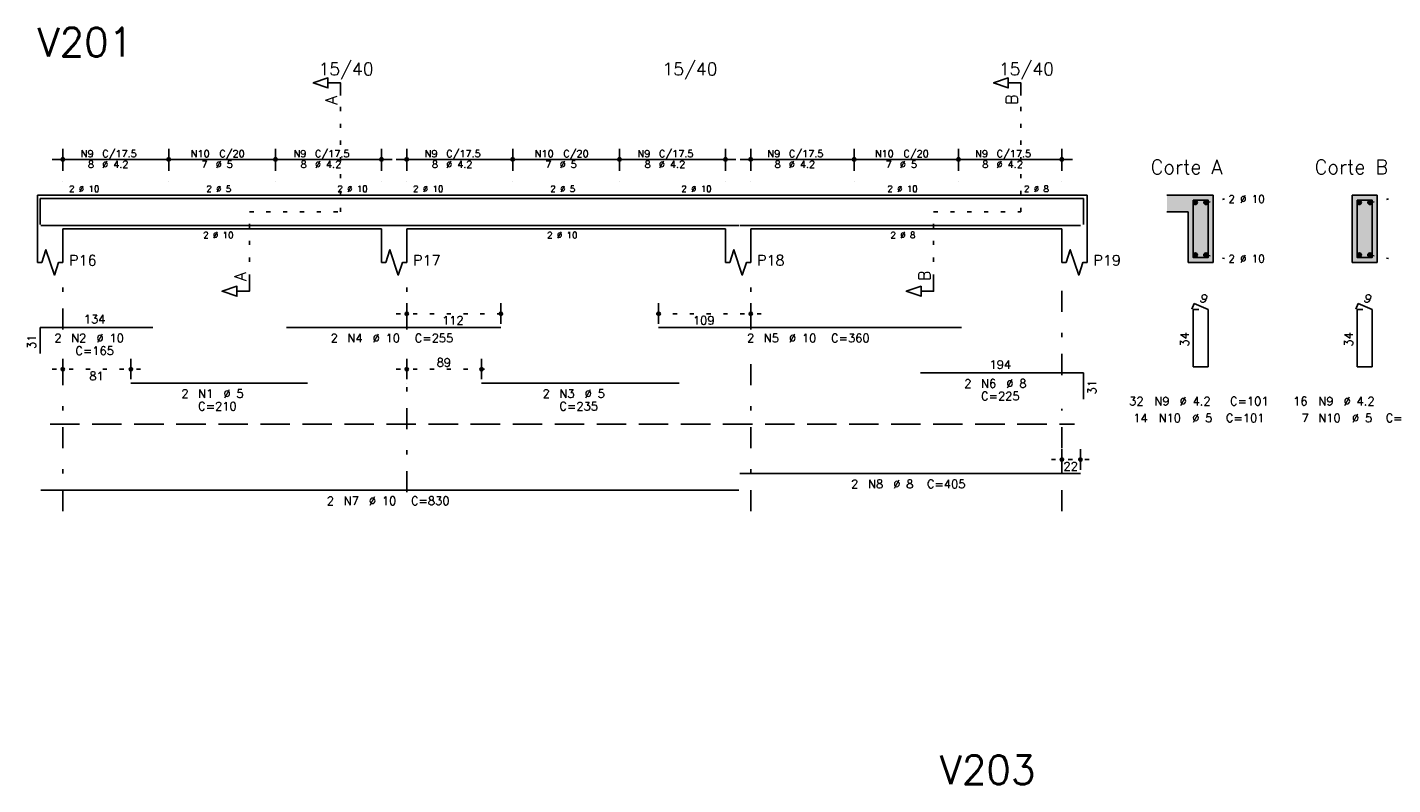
# Model space of a CAD drawing. Extents: x 0 to 119, y 0 to 84.
# Tile 8 of 16: x 39 to 71, y 46 to 64. Entities that reach past the tile are written whole.
import ezdxf

# ---------------------------------------------------------------- set-up
doc = ezdxf.new("R2010")
doc.units = 0
doc.header["$MEASUREMENT"] = 0
for name, pattern in [('ESTILO_TQS_0001', [1, 0.7, -0.3]), ('ESTILO_TQS_0002', [0.4, 0.1, -0.3]), ('ESTILO_TQS_0003', [1.5, 0.5, -0.4, 0.1, -0.5])]:
    doc.linetypes.add(name, pattern=pattern)
for name, color, linetype in [('1', 1, 'CONTINUOUS'), ('2', 2, 'CONTINUOUS'), ('4', 4, 'CONTINUOUS'), ('6', 6, 'CONTINUOUS'), ('7', 7, 'CONTINUOUS'), ('9', 9, 'CONTINUOUS')]:
    doc.layers.add(name, color=color, linetype=linetype)
doc.styles.get("Standard").update_dxf_attribs({"font": 'ROMANS.SHX'})

msp = doc.modelspace()

# ---------------------------------------------------------------- linework, layer by layer
at = {"layer": '1', "linetype": 'ESTILO_TQS_0002'}
for p, q in [((46.265, 59.35), (46.265, 62.12)), ((62.445, 59.35), (62.445, 62.12)), ((66.845, 59.575), (67.29, 59.66)), ((70.745, 59.575), (71.19, 59.66)), ((44.1, 57.765), (44.1, 59.35)), ((44.1, 59.35), (46.265, 59.35)), ((60.37, 57.765), (60.37, 59.35)), ((60.37, 59.35), (62.445, 59.35)), ((66.845, 58.325), (67.29, 58.24)), ((70.745, 58.325), (71.19, 58.24)), ((47.59, 56.93), (50.32944, 56.93)), ((56.27, 56.93), (53.58106, 56.93)), ((39.41, 55.61), (41.53, 55.61)), ((47.59, 55.61), (49.8706, 55.61)), ((63.17, 53.46), (64.11, 53.46))]:
    msp.add_line(p, q, dxfattribs=at)
at = {"layer": '1', "linetype": 'ESTILO_TQS_0001'}
msp.add_line((39.36, 54.305), (63.72, 54.305), dxfattribs=at)
at = {"layer": '1', "linetype": 'Continuous'}
for centre in [(66.595, 59.575), (66.845, 59.575), (70.495, 59.575), (70.745, 59.575), (66.595, 58.325), (66.845, 58.325), (70.495, 58.325), (70.745, 58.325)]:
    msp.add_circle(centre, 0.05, dxfattribs=at)
at = {"layer": '2', "linetype": 'Continuous'}
for p, q in [((39.66, 60.33), (39.66, 60.85)), ((42.18, 60.33), (42.18, 60.85)), ((42.18, 60.33), (42.18, 60.85)), ((44.72, 60.33), (44.72, 60.85)), ((44.72, 60.33), (44.72, 60.85)), ((47.24, 60.33), (47.24, 60.85)), ((47.84, 60.33), (47.84, 60.85)), ((50.36, 60.33), (50.36, 60.85)), ((50.36, 60.33), (50.36, 60.85)), ((52.9, 60.33), (52.9, 60.85)), ((52.9, 60.33), (52.9, 60.85)), ((55.42, 60.33), (55.42, 60.85)), ((56.02, 60.33), (56.02, 60.85)), ((58.48, 60.33), (58.48, 60.85)), ((58.48, 60.33), (58.48, 60.85)), ((60.96, 60.33), (60.96, 60.85)), ((60.96, 60.33), (60.96, 60.85)), ((63.42, 60.33), (63.42, 60.85)), ((39.41, 60.6), (42.43, 60.6)), ((41.93, 60.6), (44.97, 60.6)), ((44.47, 60.6), (47.49, 60.6)), ((47.59, 60.6), (50.61, 60.6)), ((50.11, 60.6), (53.15, 60.6)), ((52.65, 60.6), (55.67, 60.6)), ((55.77, 60.6), (58.73, 60.6)), ((58.23, 60.6), (61.21, 60.6)), ((60.71, 60.6), (63.67, 60.6)), ((39.66, 60.08), (39.66, 60.08)), ((42.18, 60.08), (42.18, 60.08)), ((42.18, 60.08), (42.18, 60.08)), ((44.72, 60.08), (44.72, 60.08)), ((44.72, 60.08), (44.72, 60.08)), ((47.24, 60.08), (47.24, 60.08)), ((47.84, 60.08), (47.84, 60.08)), ((50.36, 60.08), (50.36, 60.08)), ((50.36, 60.08), (50.36, 60.08)), ((52.9, 60.08), (52.9, 60.08)), ((52.9, 60.08), (52.9, 60.08)), ((55.42, 60.08), (55.42, 60.08)), ((56.02, 60.08), (56.02, 60.08)), ((58.48, 60.08), (58.48, 60.08)), ((58.48, 60.08), (58.48, 60.08)), ((60.96, 60.08), (60.96, 60.08)), ((60.96, 60.08), (60.96, 60.08)), ((63.42, 60.08), (63.42, 60.08)), ((39.06, 59.75), (39.06, 58.95)), ((39.06, 59.75), (39.66, 59.75)), ((39.66, 59.75), (47.24, 59.75)), ((47.24, 59.75), (47.84, 59.75)), ((47.84, 59.75), (55.42, 59.75)), ((55.42, 59.75), (56.02, 59.75)), ((56.02, 59.75), (63.42, 59.75)), ((63.42, 59.75), (64.02, 59.75)), ((64.02, 59.75), (64.02, 58.95)), ((67.02, 59.75), (65.92, 59.75)), ((67.02, 58.15), (67.02, 59.75)), ((70.92, 59.75), (70.32, 59.75)), ((70.32, 59.75), (70.32, 58.15)), ((70.92, 58.15), (70.92, 59.75)), ((65.92, 59.35), (66.42, 59.35)), ((66.42, 59.35), (66.42, 58.15)), ((39.06, 58.95), (39.06, 58.15)), ((39.66, 58.95), (47.24, 58.95)), ((39.66, 58.95), (39.66, 58.15)), ((47.24, 58.95), (47.24, 58.15)), ((47.84, 58.95), (55.42, 58.95)), ((47.84, 58.95), (47.84, 58.15)), ((55.42, 58.95), (55.42, 58.15)), ((56.02, 58.95), (63.42, 58.95)), ((56.02, 58.95), (56.02, 58.15)), ((63.42, 58.95), (63.42, 58.15)), ((64.02, 58.95), (64.02, 58.15)), ((66.42, 58.15), (67.02, 58.15)), ((70.32, 58.15), (70.92, 58.15)), ((47.84, 56.69), (47.84, 57.18)), ((50.07944, 56.69), (50.07944, 57.18)), ((53.83106, 56.69), (53.83106, 57.18)), ((56.02, 56.69), (56.02, 57.18)), ((47.84, 56.59), (47.84, 56.59)), ((50.07944, 56.59), (50.07944, 56.59)), ((53.83106, 56.59), (53.83106, 56.59)), ((56.02, 56.59), (56.02, 56.59)), ((39.66, 55.37), (39.66, 55.86)), ((41.28, 55.37), (41.28, 55.86)), ((47.84, 55.37), (47.84, 55.86)), ((49.6206, 55.37), (49.6206, 55.86)), ((39.66, 55.27), (39.66, 55.27)), ((41.28, 55.27), (41.28, 55.27)), ((47.84, 55.27), (47.84, 55.27)), ((49.6206, 55.27), (49.6206, 55.27)), ((63.42, 53.22), (63.42, 53.71)), ((63.86, 53.22), (63.86, 53.71)), ((63.42, 53.12), (63.42, 53.12)), ((63.86, 53.12), (63.86, 53.12))]:
    msp.add_line(p, q, dxfattribs=at)
at = {"layer": '2', "linetype": 'ESTILO_TQS_0003'}
for p, q in [((39.66, 56.552), (39.66, 57.65)), ((47.84, 56.552), (47.84, 57.65)), ((56.02, 56.552), (56.02, 57.65)), ((63.42, 55.472), (63.42, 57.65)), ((39.66, 52.23), (39.66, 55.748)), ((47.84, 52.682), (47.84, 55.748)), ((56.02, 52.23), (56.02, 55.748)), ((63.42, 52.23), (63.42, 54.668))]:
    msp.add_line(p, q, dxfattribs=at)
at = {"layer": '2', "linetype": 'Continuous'}
for points in [[(46.265, 62.12), (46.265, 62.42), (45.965, 62.42), (45.965, 62.3), (45.615, 62.42), (45.965, 62.54), (45.965, 62.42)], [(62.445, 62.12), (62.445, 62.42), (62.145, 62.42), (62.145, 62.3), (61.795, 62.42), (62.145, 62.54), (62.145, 62.42)], [(39.06, 58.15), (39.16, 58.15), (39.26, 58.45), (39.46, 57.85), (39.56, 58.15), (39.66, 58.15)], [(47.24, 58.15), (47.34, 58.15), (47.44, 58.45), (47.64, 57.85), (47.74, 58.15), (47.84, 58.15)], [(55.42, 58.15), (55.52, 58.15), (55.62, 58.45), (55.82, 57.85), (55.92, 58.15), (56.02, 58.15)], [(63.42, 58.15), (63.52, 58.15), (63.62, 58.45), (63.82, 57.85), (63.92, 58.15), (64.02, 58.15)], [(44.1, 57.765), (44.1, 57.465), (43.8, 57.465), (43.8, 57.345), (43.45, 57.465), (43.8, 57.585), (43.8, 57.465)], [(60.37, 57.765), (60.37, 57.465), (60.07, 57.465), (60.07, 57.345), (59.72, 57.465), (60.07, 57.585), (60.07, 57.465)]]:
    msp.add_lwpolyline(points, dxfattribs=at)
for centre, radius in [((39.66, 60.6), 0.041625), ((39.66, 60.6), 0.02075), ((42.18, 60.6), 0.041625), ((42.18, 60.6), 0.041625), ((42.18, 60.6), 0.02075), ((42.18, 60.6), 0.02075), ((44.72, 60.6), 0.041625), ((44.72, 60.6), 0.041625), ((44.72, 60.6), 0.02075), ((44.72, 60.6), 0.02075), ((47.24, 60.6), 0.041625), ((47.24, 60.6), 0.02075), ((47.84, 60.6), 0.041625), ((47.84, 60.6), 0.02075), ((50.36, 60.6), 0.041625), ((50.36, 60.6), 0.041625), ((50.36, 60.6), 0.02075), ((50.36, 60.6), 0.02075), ((52.9, 60.6), 0.041625), ((52.9, 60.6), 0.041625), ((52.9, 60.6), 0.02075), ((52.9, 60.6), 0.02075), ((55.42, 60.6), 0.041625), ((55.42, 60.6), 0.02075), ((56.02, 60.6), 0.041625), ((56.02, 60.6), 0.02075), ((58.48, 60.6), 0.041625), ((58.48, 60.6), 0.041625), ((58.48, 60.6), 0.02075), ((58.48, 60.6), 0.02075), ((60.96, 60.6), 0.041625), ((60.96, 60.6), 0.041625), ((60.96, 60.6), 0.02075), ((60.96, 60.6), 0.02075), ((63.42, 60.6), 0.041625), ((63.42, 60.6), 0.02075), ((47.84, 56.93), 0.04), ((47.84, 56.93), 0.02), ((50.07944, 56.93), 0.04), ((50.07944, 56.93), 0.02), ((53.83106, 56.93), 0.04), ((53.83106, 56.93), 0.02), ((56.02, 56.93), 0.04), ((56.02, 56.93), 0.02), ((39.66, 55.61), 0.04), ((39.66, 55.61), 0.02), ((41.28, 55.61), 0.04), ((41.28, 55.61), 0.02), ((47.84, 55.61), 0.04), ((47.84, 55.61), 0.02), ((49.6206, 55.61), 0.04), ((49.6206, 55.61), 0.02), ((63.42, 53.46), 0.04), ((63.42, 53.46), 0.02), ((63.86, 53.46), 0.04), ((63.86, 53.46), 0.02)]:
    msp.add_circle(centre, radius, dxfattribs=at)
at = {"layer": '4', "linetype": 'Continuous'}
for p, q in [((39.12, 59.05), (39.12, 59.67)), ((39.12, 59.67), (41.8, 59.67)), ((41.28, 59.67), (45.48, 59.67)), ((44.97944, 59.67), (50.07944, 59.67)), ((49.6206, 59.67), (54.3206, 59.67)), ((53.83106, 59.67), (61.03106, 59.67)), ((60.058, 59.67), (63.938, 59.67)), ((63.938, 59.67), (63.938, 59.05)), ((39.14, 59.03), (55.74, 59.03)), ((55.76, 59.03), (63.86, 59.03))]:
    msp.add_line(p, q, dxfattribs=at)
for points in [[(66.54, 59.63), (66.54, 58.27), (66.9, 58.27), (66.9, 59.63), (66.54, 59.63)], [(70.44, 59.63), (70.44, 58.27), (70.8, 58.27), (70.8, 59.63), (70.44, 59.63)]]:
    msp.add_lwpolyline(points, dxfattribs=at)
at = {"layer": '6', "linetype": 'Continuous'}
for p, q in [((66.568338, 57.17), (66.513893, 57.04102)), ((66.9, 57.03), (66.568338, 57.17)), ((70.468338, 57.17), (70.413893, 57.04102)), ((70.8, 57.03), (70.468338, 57.17)), ((66.68, 57.03), (66.54, 57.03)), ((66.54, 57.03), (66.54, 55.67)), ((66.9, 55.67), (66.9, 57.03)), ((70.58, 57.03), (70.44, 57.03)), ((70.44, 57.03), (70.44, 55.67)), ((70.8, 55.67), (70.8, 57.03)), ((39.12, 55.98), (39.12, 56.6)), ((39.12, 56.6), (41.8, 56.6)), ((44.97944, 56.6), (50.07944, 56.6)), ((53.83106, 56.6), (61.03106, 56.6)), ((66.54, 55.67), (66.9, 55.67)), ((70.44, 55.67), (70.8, 55.67)), ((41.28, 55.28), (45.48, 55.28)), ((49.6206, 55.28), (54.3206, 55.28)), ((60.058, 55.52), (63.938, 55.52)), ((63.938, 55.52), (63.938, 54.9)), ((55.76, 53.13), (63.86, 53.13)), ((39.14, 52.73), (55.74, 52.73))]:
    msp.add_line(p, q, dxfattribs=at)
at = {"layer": '9', "linetype": 'Continuous'}
for points in [[(66.42, 59.35), (67.02, 59.75), (65.92, 59.75)], [(66.42, 59.35), (65.92, 59.75), (65.92, 59.35)], [(66.42, 59.35), (67.02, 58.15), (67.02, 59.75)], [(70.92, 58.15), (70.92, 59.75), (70.32, 59.75)], [(70.92, 58.15), (70.32, 59.75), (70.32, 58.15)], [(66.645, 59.575), (66.57, 59.618301), (66.548015, 59.592101)], [(66.645, 59.575), (66.548015, 59.592101), (66.548015, 59.557899)], [(66.645, 59.575), (66.548015, 59.557899), (66.57, 59.531699)], [(66.645, 59.575), (66.603682, 59.62424), (66.57, 59.618301)], [(66.645, 59.575), (66.57, 59.531699), (66.603682, 59.52576)], [(66.645, 59.575), (66.633302, 59.607139), (66.603682, 59.62424)], [(66.645, 59.575), (66.603682, 59.52576), (66.633302, 59.542861)], [(66.645, 59.575), (66.633302, 59.542861), (66.645, 59.575)], [(66.895, 59.575), (66.82, 59.618301), (66.798015, 59.592101)], [(66.895, 59.575), (66.798015, 59.592101), (66.798015, 59.557899)], [(66.895, 59.575), (66.798015, 59.557899), (66.82, 59.531699)], [(66.895, 59.575), (66.853682, 59.62424), (66.82, 59.618301)], [(66.895, 59.575), (66.82, 59.531699), (66.853682, 59.52576)], [(66.895, 59.575), (66.883302, 59.607139), (66.853682, 59.62424)], [(66.895, 59.575), (66.853682, 59.52576), (66.883302, 59.542861)], [(66.895, 59.575), (66.883302, 59.542861), (66.895, 59.575)], [(70.545, 59.575), (70.47, 59.618301), (70.448015, 59.592101)], [(70.545, 59.575), (70.448015, 59.592101), (70.448015, 59.557899)], [(70.545, 59.575), (70.448015, 59.557899), (70.47, 59.531699)], [(70.545, 59.575), (70.503682, 59.62424), (70.47, 59.618301)], [(70.545, 59.575), (70.47, 59.531699), (70.503682, 59.52576)], [(70.545, 59.575), (70.533302, 59.607139), (70.503682, 59.62424)], [(70.545, 59.575), (70.503682, 59.52576), (70.533302, 59.542861)], [(70.545, 59.575), (70.533302, 59.542861), (70.545, 59.575)], [(70.795, 59.575), (70.72, 59.618301), (70.698015, 59.592101)], [(70.795, 59.575), (70.698015, 59.592101), (70.698015, 59.557899)], [(70.795, 59.575), (70.698015, 59.557899), (70.72, 59.531699)], [(70.795, 59.575), (70.753682, 59.62424), (70.72, 59.618301)], [(70.795, 59.575), (70.72, 59.531699), (70.753682, 59.52576)], [(70.795, 59.575), (70.783302, 59.607139), (70.753682, 59.62424)], [(70.795, 59.575), (70.753682, 59.52576), (70.783302, 59.542861)], [(70.795, 59.575), (70.783302, 59.542861), (70.795, 59.575)], [(66.42, 59.35), (66.42, 58.15), (67.02, 58.15)], [(66.645, 58.325), (66.57, 58.368301), (66.548015, 58.342101)], [(66.645, 58.325), (66.548015, 58.342101), (66.548015, 58.307899)], [(66.645, 58.325), (66.548015, 58.307899), (66.57, 58.281699)], [(66.645, 58.325), (66.603682, 58.37424), (66.57, 58.368301)], [(66.645, 58.325), (66.57, 58.281699), (66.603682, 58.27576)], [(66.645, 58.325), (66.633302, 58.357139), (66.603682, 58.37424)], [(66.645, 58.325), (66.603682, 58.27576), (66.633302, 58.292861)], [(66.645, 58.325), (66.633302, 58.292861), (66.645, 58.325)], [(66.895, 58.325), (66.82, 58.368301), (66.798015, 58.342101)], [(66.895, 58.325), (66.798015, 58.342101), (66.798015, 58.307899)], [(66.895, 58.325), (66.798015, 58.307899), (66.82, 58.281699)], [(66.895, 58.325), (66.853682, 58.37424), (66.82, 58.368301)], [(66.895, 58.325), (66.82, 58.281699), (66.853682, 58.27576)], [(66.895, 58.325), (66.883302, 58.357139), (66.853682, 58.37424)], [(66.895, 58.325), (66.853682, 58.27576), (66.883302, 58.292861)], [(66.895, 58.325), (66.883302, 58.292861), (66.895, 58.325)], [(70.92, 58.15), (70.32, 58.15), (70.92, 58.15)], [(70.545, 58.325), (70.47, 58.368301), (70.448015, 58.342101)], [(70.545, 58.325), (70.448015, 58.342101), (70.448015, 58.307899)], [(70.545, 58.325), (70.448015, 58.307899), (70.47, 58.281699)], [(70.545, 58.325), (70.503682, 58.37424), (70.47, 58.368301)], [(70.545, 58.325), (70.47, 58.281699), (70.503682, 58.27576)], [(70.545, 58.325), (70.533302, 58.357139), (70.503682, 58.37424)], [(70.545, 58.325), (70.503682, 58.27576), (70.533302, 58.292861)], [(70.545, 58.325), (70.533302, 58.292861), (70.545, 58.325)], [(70.795, 58.325), (70.72, 58.368301), (70.698015, 58.342101)], [(70.795, 58.325), (70.698015, 58.342101), (70.698015, 58.307899)], [(70.795, 58.325), (70.698015, 58.307899), (70.72, 58.281699)], [(70.795, 58.325), (70.753682, 58.37424), (70.72, 58.368301)], [(70.795, 58.325), (70.72, 58.281699), (70.753682, 58.27576)], [(70.795, 58.325), (70.783302, 58.357139), (70.753682, 58.37424)], [(70.795, 58.325), (70.753682, 58.27576), (70.783302, 58.292861)], [(70.795, 58.325), (70.783302, 58.292861), (70.795, 58.325)]]:
    msp.add_solid(points, dxfattribs=at)

# ---------------------------------------------------------------- texts
at = {"layer": '2', "linetype": 'Continuous'}
for s, height, p in [('15/40', 0.3, (45.74, 62.6)), ('15/40', 0.3, (53.92, 62.6)), ('15/40', 0.3, (61.92, 62.6)), ('N9', 0.17, (40.087, 60.651)), ('C/17.5', 0.17, (40.597, 60.651)), ('N10', 0.17, (42.702, 60.651)), ('C/20', 0.17, (43.382, 60.651)), ('N9', 0.17, (45.147, 60.651)), ('C/17.5', 0.17, (45.657, 60.651)), ('N9', 0.17, (48.267, 60.651)), ('C/17.5', 0.17, (48.777, 60.651)), ('N10', 0.17, (50.882, 60.651)), ('C/20', 0.17, (51.562, 60.651)), ('N9', 0.17, (53.327, 60.651)), ('C/17.5', 0.17, (53.837, 60.651)), ('N9', 0.17, (56.417, 60.651)), ('C/17.5', 0.17, (56.927, 60.651)), ('N10', 0.17, (58.972, 60.651)), ('C/20', 0.17, (59.652, 60.651)), ('N9', 0.17, (61.357, 60.651)), ('C/17.5', 0.17, (61.867, 60.651)), ('8', 0.17, (40.257, 60.396)), ('%%c 4.2', 0.17, (40.597, 60.396)), ('7', 0.17, (42.957, 60.396)), ('%%c 5', 0.17, (43.297, 60.396)), ('8', 0.17, (45.317, 60.396)), ('%%c 4.2', 0.17, (45.657, 60.396)), ('8', 0.17, (48.437, 60.396)), ('%%c 4.2', 0.17, (48.777, 60.396)), ('7', 0.17, (51.137, 60.396)), ('%%c 5', 0.17, (51.477, 60.396)), ('8', 0.17, (53.497, 60.396)), ('%%c 4.2', 0.17, (53.837, 60.396)), ('8', 0.17, (56.587, 60.396)), ('%%c 4.2', 0.17, (56.927, 60.396)), ('7', 0.17, (59.227, 60.396)), ('%%c 5', 0.17, (59.567, 60.396)), ('8', 0.17, (61.527, 60.396)), ('%%c 4.2', 0.17, (61.867, 60.396)), ('Corte A', 0.34, (65.53, 60.25)), ('Corte B', 0.34, (69.43, 60.25)), ('2 %%c 10', 0.15, (39.81, 59.825)), ('2 %%c 5', 0.15, (43.075, 59.825)), ('2 %%c 10', 0.15, (46.19, 59.825)), ('2 %%c 10', 0.15, (47.99, 59.825)), ('2 %%c 5', 0.15, (51.255, 59.825)), ('2 %%c 10', 0.15, (54.37, 59.825)), ('2 %%c 10', 0.15, (59.27, 59.825)), ('2 %%c 8', 0.15, (62.52, 59.825)), ('2 %%c 10', 0.18, (67.38, 59.57)), ('2 %%c 10', 0.15, (43, 58.725)), ('2 %%c 10', 0.15, (51.18, 58.725)), ('2 %%c 8', 0.15, (59.345, 58.725)), ('P16', 0.25, (39.81, 58.075)), ('P17', 0.25, (47.99, 58.075)), ('P18', 0.25, (56.17, 58.075)), ('P19', 0.25, (64.17, 58.075)), ('2 %%c 10', 0.18, (67.38, 58.15)), ('134', 0.2, (40.16, 56.7)), ('112', 0.2, (48.67972, 56.67)), ('109', 0.2, (54.64553, 56.67)), ('2', 0.2, (39.46, 56.25)), ('N2', 0.2, (39.86, 56.25)), ('%%c 10', 0.2, (40.46, 56.25)), ('2', 0.2, (46.02944, 56.25)), ('N4', 0.2, (46.42944, 56.25)), ('%%c 10', 0.2, (47.02944, 56.25)), ('C=255', 0.2, (48.02944, 56.25)), ('2', 0.2, (55.93106, 56.25)), ('N5', 0.2, (56.33106, 56.25)), ('%%c 10', 0.2, (56.93106, 56.25)), ('C=360', 0.2, (57.93106, 56.25)), ('C=165', 0.2, (39.96, 55.95)), ('89', 0.2, (48.5503, 55.67)), ('81', 0.2, (40.29, 55.35)), ('194', 0.2, (61.698, 55.62)), ('2', 0.2, (61.098, 55.17)), ('N6', 0.2, (61.498, 55.17)), ('%%c 8', 0.2, (62.098, 55.17)), ('2', 0.2, (42.48, 54.93)), ('N1', 0.2, (42.88, 54.93)), ('%%c 5', 0.2, (43.48, 54.93)), ('2', 0.2, (51.0706, 54.93)), ('N3', 0.2, (51.4706, 54.93)), ('%%c 5', 0.2, (52.0706, 54.93)), ('C=225', 0.2, (61.498, 54.87)), ('32', 0.2, (65.02, 54.75)), ('N9', 0.2, (65.62, 54.75)), ('%%c 4.2', 0.2, (66.22, 54.75)), ('C=101', 0.2, (67.42, 54.75)), ('16', 0.2, (68.92, 54.75)), ('N9', 0.2, (69.52, 54.75)), ('%%c 4.2', 0.2, (70.12, 54.75)), ('C=210', 0.2, (42.88, 54.63)), ('C=235', 0.2, (51.4706, 54.63)), ('N10', 0.2, (65.72, 54.35)), ('%%c 5', 0.2, (66.52, 54.35)), ('C=101', 0.2, (67.32, 54.35)), ('N10', 0.2, (69.52, 54.35)), ('%%c 5', 0.2, (70.32, 54.35)), ('C=101', 0.2, (71.12, 54.35)), ('14', 0.2, (65.12, 54.35)), ('7', 0.2, (69.12, 54.35)), ('22', 0.2, (63.46, 53.2)), ('2', 0.2, (58.41, 52.78)), ('N8', 0.2, (58.81, 52.78)), ('%%c 8', 0.2, (59.41, 52.78)), ('C=405', 0.2, (60.21, 52.78)), ('2', 0.2, (45.94, 52.38)), ('N7', 0.2, (46.34, 52.38)), ('%%c 10', 0.2, (46.94, 52.38)), ('C=830', 0.2, (47.94, 52.38))]:
    msp.add_text(s, height=height, dxfattribs=at).set_placement(p)
for s, height, rotation, p in [('A', 0.272, 90, (46.1834, 61.9024)), ('B', 0.272, 90, (62.3634, 61.9024)), ('A', 0.272, 90, (44.0184, 57.7106)), ('B', 0.272, 90, (60.2884, 57.7106)), ('9', 0.2, 337.11462, (66.680929, 57.231017)), ('9', 0.2, 337.11462, (70.580929, 57.231017)), ('31', 0.2, 90, (39.02, 56.09)), ('34', 0.2, 90, (66.44, 56.15)), ('34', 0.2, 90, (70.34, 56.15)), ('31', 0.2, 90, (64.238, 55.01))]:
    msp.add_text(s, height=height, rotation=rotation, dxfattribs=at).set_placement(p)
at = {"layer": '7', "linetype": 'Continuous'}
for s, p in [('V201', (39.06, 63.05)), ('V203', (60.51667, 45.74))]:
    msp.add_text(s, height=0.68, dxfattribs=at).set_placement(p)

doc.saveas('drawing.dxf')
